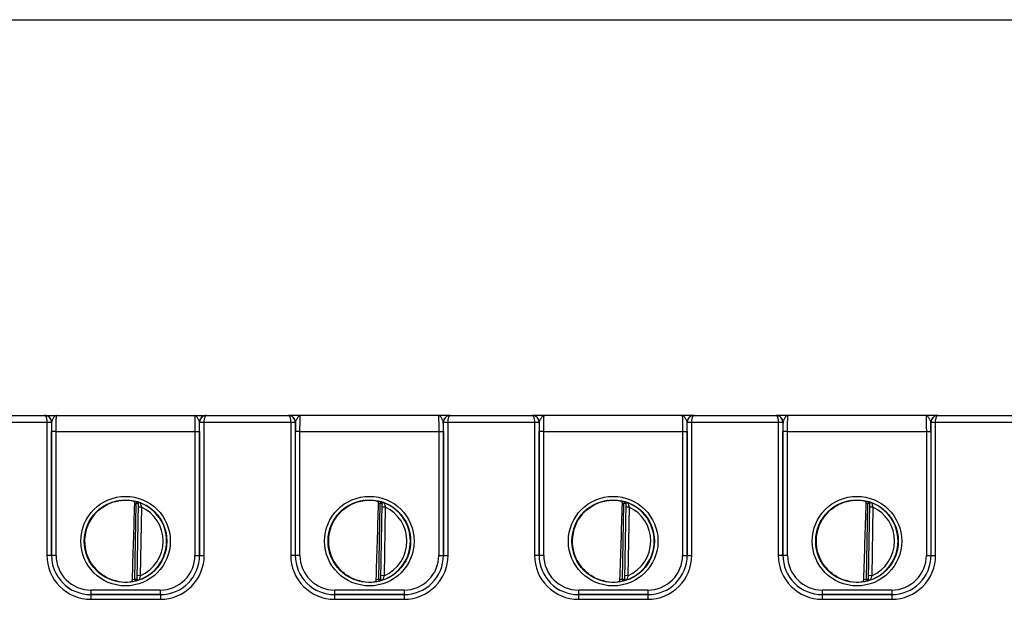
# Model space of a CAD drawing. Header units: inches. Extents: x 0 to 34, y 0 to 22.
# Tile 92 of 133: x 16.8 to 21.1, y 10.5 to 13.1. Entities that reach past the tile are written whole.
import ezdxf

# ---------------------------------------------------------------- set-up
doc = ezdxf.new("R2010")
doc.units = ezdxf.units.IN
doc.header["$LTSCALE"] = 1.87
doc.header["$MEASUREMENT"] = 0
doc.layers.get('0').update_dxf_attribs({"linetype": 'CONTINUOUS'})
doc.layers.add('DIMENSIONS', color=7, linetype='CONTINUOUS')
doc.styles.get("Standard").update_dxf_attribs({"font": 'txt', "width": 0.8})
doc.dimstyles.new('DIMSTYLE_1', dxfattribs={"dimtxt": 0.125, "dimasz": 0.18, "dimexe": 0.125, "dimexo": 0.0625, "dimgap": 0.0625, "dimtad": 0, "dimtih": 1, "dimtoh": 1, "dimzin": 4, "dimdsep": 46, "dimtxsty": 'STANDARD', "dimblk": '_FILLED', "dimblk1": '_FILLED', "dimblk2": '_FILLED', "dimcen": 0.09, "dimadec": 0, "dimazin": 0, "dimtp": 0.001, "dimtm": 0.001, "dimtfac": 1, "dimtofl": 0, "dimtmove": 0, "dimatfit": 3, "dimldrblk": '_FILLED', "dimfxl": 1, "dimtolj": 1, "dimtzin": 4, "dimarcsym": 0})

# ---------------------------------------------------------------- blocks, each defined once
blk = doc.blocks.new('_FILLED')
at = {"color": 0, "linetype": 'BYBLOCK'}
blk.add_solid([(0, 0), (-1, 0.174), (-1, -0.174)], dxfattribs=at)
blk = doc.blocks.new('*D17')
at = {"layer": 'DIMENSIONS', "color": 2, "linetype": 'CONTINUOUS'}
for p, q in [((14.7719, 13.0761), (25.9678, 13.0761)), ((25.8428, 13.0761), (25.8428, 10.8144)), ((25.8428, 8.3027), (25.8428, 10.5644)), ((24.2734, 8.3027), (25.9678, 8.3027))]:
    blk.add_line(p, q, dxfattribs=at)
at = {"layer": 'DIMENSIONS', "color": 2, "linetype": 'CONTINUOUS', "xscale": 0.18, "yscale": 0.18, "zscale": 0.18}
for p, rotation in [((25.8428, 13.0761), 90), ((25.8428, 8.3027), 270)]:
    blk.add_blockref('_FILLED', p, dxfattribs=dict(at, rotation=rotation))
at = {"layer": 'DIMENSIONS', "color": 2, "linetype": 'CONTINUOUS', "insert": (25.8428, 10.7519), "char_height": 0.125, "width": 1.225, "attachment_point": 2, "line_spacing_factor": 0.9}
blk.add_mtext('4.77{\\Ftxt.shx;\\W1.000000;\\H0.125000; }[121.2]', dxfattribs=at)

msp = doc.modelspace()

# ---------------------------------------------------------------- linework, layer by layer
at = {"color": 7, "linetype": 'CONTINUOUS'}
for p, q in [((16.5452, 11.3348), (16.9194, 11.3348)), ((16.555, 11.3646), (16.9096, 11.3646)), ((16.9097, 11.3646), (17.6099, 11.3646)), ((16.9194, 11.3348), (16.9194, 10.7593)), ((16.9194, 11.3348), (16.9394, 11.3348)), ((16.9194, 11.3347), (16.9384, 11.3347)), ((16.9384, 11.3347), (16.9394, 11.3346)), ((16.9394, 11.3346), (16.9394, 10.7592)), ((16.9397, 11.3346), (16.9394, 11.3346)), ((16.94, 11.3365), (16.9397, 11.3346)), ((17.5799, 11.3346), (17.5796, 11.3365)), ((17.5802, 11.3346), (17.5799, 11.3346)), ((17.5802, 11.3348), (17.6002, 11.3348)), ((17.5802, 11.3346), (17.5812, 11.3347)), ((17.5802, 10.7592), (17.5802, 11.3346)), ((17.5812, 11.3347), (17.6002, 11.3347)), ((17.6002, 10.7593), (17.6002, 11.3348)), ((17.6002, 11.3348), (17.9744, 11.3348)), ((17.61, 11.3646), (17.9646, 11.3646)), ((18.6649, 11.3646), (17.9647, 11.3646)), ((17.9744, 11.3348), (17.9744, 10.7593)), ((17.9744, 11.3348), (17.9944, 11.3348)), ((17.9744, 11.3347), (17.9934, 11.3347)), ((17.9934, 11.3347), (17.9944, 11.3346)), ((17.9944, 11.3346), (17.9944, 10.7592)), ((17.9947, 11.3346), (17.9944, 11.3346)), ((17.995, 11.3365), (17.9947, 11.3346)), ((18.6349, 11.3346), (18.6346, 11.3365)), ((18.6352, 11.3346), (18.6349, 11.3346)), ((18.6352, 11.3348), (18.6552, 11.3348)), ((18.6352, 11.3346), (18.6362, 11.3347)), ((18.6352, 10.7592), (18.6352, 11.3346)), ((18.6362, 11.3347), (18.6552, 11.3347)), ((18.6552, 10.7593), (18.6552, 11.3348)), ((18.6552, 11.3348), (19.0294, 11.3348)), ((18.665, 11.3646), (19.0196, 11.3646)), ((19.7199, 11.3646), (19.0197, 11.3646)), ((19.0294, 11.3348), (19.0294, 10.7593)), ((19.0294, 11.3348), (19.0494, 11.3348)), ((19.0294, 11.3347), (19.0484, 11.3347)), ((19.0484, 11.3347), (19.0494, 11.3346)), ((19.0497, 11.3346), (19.0494, 11.3346)), ((19.0494, 11.3346), (19.0494, 10.7592)), ((19.05, 11.3365), (19.0497, 11.3346)), ((19.6899, 11.3346), (19.6896, 11.3365)), ((19.6902, 11.3346), (19.6899, 11.3346)), ((19.6902, 11.3348), (19.7102, 11.3348)), ((19.6902, 11.3346), (19.6912, 11.3347)), ((19.6902, 10.7592), (19.6902, 11.3346)), ((19.6912, 11.3347), (19.7102, 11.3347)), ((19.7102, 11.3348), (20.0844, 11.3348)), ((19.7102, 10.7593), (19.7102, 11.3348)), ((19.72, 11.3646), (20.0746, 11.3646)), ((20.7749, 11.3646), (20.0747, 11.3646)), ((20.0844, 11.3348), (20.0844, 10.7593)), ((20.0844, 11.3348), (20.1044, 11.3348)), ((20.0844, 11.3347), (20.1034, 11.3347)), ((20.1034, 11.3347), (20.1044, 11.3346)), ((20.1047, 11.3346), (20.1044, 11.3346)), ((20.1044, 11.3346), (20.1044, 10.7592)), ((20.105, 11.3365), (20.1047, 11.3346)), ((20.7449, 11.3346), (20.7446, 11.3365)), ((20.7452, 11.3346), (20.7449, 11.3346)), ((20.7452, 11.3348), (20.7652, 11.3348)), ((20.7452, 11.3346), (20.7462, 11.3347)), ((20.7452, 10.7592), (20.7452, 11.3346)), ((20.7462, 11.3347), (20.7652, 11.3347)), ((20.7652, 11.3348), (21.1394, 11.3348)), ((20.7652, 10.7593), (20.7652, 11.3348)), ((20.775, 11.3646), (21.1296, 11.3646)), ((16.9395, 10.7593), (16.9396, 11.2954)), ((16.9596, 11.2953), (16.9396, 11.2954)), ((16.9595, 10.7591), (16.9596, 11.2953)), ((16.9596, 11.2953), (17.56, 11.2953)), ((17.56, 11.2953), (17.58, 11.2954)), ((17.56, 11.2953), (17.5601, 10.7591)), ((17.58, 11.2954), (17.5801, 10.7593)), ((17.9945, 10.7593), (17.9946, 11.2954)), ((18.0146, 11.2953), (17.9946, 11.2954)), ((18.0145, 10.7591), (18.0146, 11.2953)), ((18.0146, 11.2953), (18.615, 11.2953)), ((18.615, 11.2953), (18.635, 11.2954)), ((18.615, 11.2953), (18.6151, 10.7591)), ((18.635, 11.2954), (18.6351, 10.7593)), ((19.0495, 10.7593), (19.0496, 11.2954)), ((19.0696, 11.2953), (19.0496, 11.2954)), ((19.0695, 10.7591), (19.0696, 11.2953)), ((19.0696, 11.2953), (19.67, 11.2953)), ((19.67, 11.2953), (19.69, 11.2954)), ((19.67, 11.2953), (19.6701, 10.7591)), ((19.69, 11.2954), (19.6901, 10.7593)), ((20.1045, 10.7593), (20.1046, 11.2954)), ((20.1246, 11.2953), (20.1046, 11.2954)), ((20.1245, 10.7591), (20.1246, 11.2953)), ((20.1246, 11.2953), (20.725, 11.2953)), ((20.725, 11.2953), (20.745, 11.2954)), ((20.725, 11.2953), (20.7251, 10.7591)), ((20.745, 11.2954), (20.7451, 10.7593)), ((17.3006, 10.6568), (17.3063, 10.9831)), ((17.3084, 10.9906), (17.3063, 10.9831)), ((17.3141, 10.9829), (17.3063, 10.9831)), ((17.3084, 10.991), (17.3084, 10.9906)), ((17.3141, 10.9833), (17.3084, 10.6563)), ((17.3289, 10.9679), (17.3139, 10.9681)), ((17.3289, 10.9679), (17.3237, 10.6712)), ((18.3556, 10.6568), (18.3613, 10.9831)), ((18.3634, 10.9906), (18.3613, 10.9831)), ((18.3691, 10.9829), (18.3613, 10.9831)), ((18.3634, 10.991), (18.3634, 10.9906)), ((18.3691, 10.9833), (18.3634, 10.6563)), ((18.3839, 10.9679), (18.3689, 10.9681)), ((18.3839, 10.9679), (18.3787, 10.6712)), ((19.4106, 10.6568), (19.4163, 10.9831)), ((19.4184, 10.9906), (19.4163, 10.9831)), ((19.4241, 10.9829), (19.4163, 10.9831)), ((19.4184, 10.991), (19.4184, 10.9906)), ((19.4241, 10.9833), (19.4184, 10.6563)), ((19.4389, 10.9679), (19.4239, 10.9681)), ((19.4389, 10.9679), (19.4337, 10.6712)), ((20.4656, 10.6568), (20.4713, 10.9831)), ((20.4734, 10.9906), (20.4713, 10.9831)), ((20.4791, 10.9829), (20.4713, 10.9831)), ((20.4734, 10.991), (20.4734, 10.9906)), ((20.4791, 10.9833), (20.4734, 10.6563)), ((20.4939, 10.9679), (20.4789, 10.9681)), ((20.4939, 10.9679), (20.4887, 10.6712)), ((16.9394, 10.7592), (16.9194, 10.7593)), ((16.9395, 10.7593), (16.9394, 10.7592)), ((16.9595, 10.7591), (16.9395, 10.7593)), ((17.5601, 10.7591), (17.5801, 10.7593)), ((17.5801, 10.7593), (17.5802, 10.7592)), ((17.5802, 10.7592), (17.6002, 10.7593)), ((17.9944, 10.7592), (17.9744, 10.7593)), ((17.9945, 10.7593), (17.9944, 10.7592)), ((18.0145, 10.7591), (17.9945, 10.7593)), ((18.6151, 10.7591), (18.6351, 10.7593)), ((18.6351, 10.7593), (18.6352, 10.7592)), ((18.6352, 10.7592), (18.6552, 10.7593)), ((19.0494, 10.7592), (19.0294, 10.7593)), ((19.0495, 10.7593), (19.0494, 10.7592)), ((19.0695, 10.7591), (19.0495, 10.7593)), ((19.6701, 10.7591), (19.6901, 10.7593)), ((19.6901, 10.7593), (19.6902, 10.7592)), ((19.6902, 10.7592), (19.7102, 10.7593)), ((20.1044, 10.7592), (20.0844, 10.7593)), ((20.1045, 10.7593), (20.1044, 10.7592)), ((20.1245, 10.7591), (20.1045, 10.7593)), ((20.7251, 10.7591), (20.7451, 10.7593)), ((20.7451, 10.7593), (20.7452, 10.7592)), ((20.7452, 10.7592), (20.7652, 10.7593)), ((17.3025, 10.6491), (17.3006, 10.6568)), ((17.3006, 10.6568), (17.3084, 10.6566)), ((17.3084, 10.6563), (17.3088, 10.6554)), ((17.3237, 10.6712), (17.3087, 10.6714)), ((17.3088, 10.6554), (17.31, 10.6545)), ((18.3556, 10.6568), (18.3634, 10.6566)), ((18.3575, 10.6491), (18.3556, 10.6568)), ((18.3634, 10.6563), (18.3638, 10.6554)), ((18.3787, 10.6712), (18.3637, 10.6714)), ((18.3638, 10.6554), (18.365, 10.6545)), ((19.4106, 10.6568), (19.4184, 10.6566)), ((19.4125, 10.6491), (19.4106, 10.6568)), ((19.4184, 10.6563), (19.4188, 10.6554)), ((19.4337, 10.6712), (19.4187, 10.6714)), ((19.4188, 10.6554), (19.42, 10.6545)), ((20.4656, 10.6568), (20.4734, 10.6566)), ((20.4675, 10.6491), (20.4656, 10.6568)), ((20.4734, 10.6563), (20.4738, 10.6554)), ((20.4887, 10.6712), (20.4737, 10.6714)), ((20.4738, 10.6554), (20.475, 10.6545)), ((17.3025, 10.6488), (17.305, 10.6492)), ((17.3025, 10.6491), (17.3025, 10.6488)), ((18.3575, 10.6488), (18.36, 10.6492)), ((18.3575, 10.6491), (18.3575, 10.6488)), ((19.4125, 10.6488), (19.415, 10.6492)), ((19.4125, 10.6491), (19.4125, 10.6488)), ((20.4675, 10.6488), (20.47, 10.6492)), ((20.4675, 10.6491), (20.4675, 10.6488)), ((17.1094, 10.5893), (17.1093, 10.5892)), ((17.1093, 10.5892), (17.1093, 10.5693)), ((17.1093, 10.5892), (17.4103, 10.5892)), ((17.1093, 10.5693), (17.4103, 10.5693)), ((17.1094, 10.6091), (17.1094, 10.5893)), ((17.4102, 10.6091), (17.1094, 10.6091)), ((17.4102, 10.5893), (17.1094, 10.5893)), ((17.4102, 10.6091), (17.4102, 10.5893)), ((17.4102, 10.5893), (17.4103, 10.5892)), ((17.4103, 10.5892), (17.4103, 10.5693)), ((18.1644, 10.5893), (18.1643, 10.5892)), ((18.1643, 10.5892), (18.4653, 10.5892)), ((18.1643, 10.5892), (18.1643, 10.5693)), ((18.1643, 10.5693), (18.4653, 10.5693)), ((18.4652, 10.6091), (18.1644, 10.6091)), ((18.1644, 10.6091), (18.1644, 10.5893)), ((18.4652, 10.5893), (18.1644, 10.5893)), ((18.4652, 10.6091), (18.4652, 10.5893)), ((18.4652, 10.5893), (18.4653, 10.5892)), ((18.4653, 10.5892), (18.4653, 10.5693)), ((19.2194, 10.5893), (19.2193, 10.5892)), ((19.2193, 10.5892), (19.5203, 10.5892)), ((19.2193, 10.5892), (19.2193, 10.5693)), ((19.2193, 10.5693), (19.5203, 10.5693)), ((19.5202, 10.6091), (19.2194, 10.6091)), ((19.2194, 10.6091), (19.2194, 10.5893)), ((19.5202, 10.5893), (19.2194, 10.5893)), ((19.5202, 10.6091), (19.5202, 10.5893)), ((19.5202, 10.5893), (19.5203, 10.5892)), ((19.5203, 10.5892), (19.5203, 10.5693)), ((20.2744, 10.5893), (20.2743, 10.5892)), ((20.2743, 10.5892), (20.5753, 10.5892)), ((20.2743, 10.5892), (20.2743, 10.5693)), ((20.2743, 10.5693), (20.5753, 10.5693)), ((20.5752, 10.6091), (20.2744, 10.6091)), ((20.2744, 10.6091), (20.2744, 10.5893)), ((20.5752, 10.5893), (20.2744, 10.5893)), ((20.5752, 10.6091), (20.5752, 10.5893)), ((20.5752, 10.5893), (20.5753, 10.5892)), ((20.5753, 10.5892), (20.5753, 10.5693))]:
    msp.add_line(p, q, dxfattribs=at)
for centre, radius in [((17.2598, 10.8208), 0.1937), ((17.2598, 10.8206), 0.1787), ((18.3148, 10.8208), 0.1937), ((18.3148, 10.8206), 0.1787), ((19.3698, 10.8208), 0.1937), ((19.3698, 10.8206), 0.1787), ((20.4248, 10.8208), 0.1937), ((20.4248, 10.8206), 0.1787)]:
    msp.add_circle(centre, radius, dxfattribs=at)
for centre, radius, start, end in [((16.9096, 11.3614), 0.00327, 87.8599, 89.9826), ((16.9097, 11.3347), 0.03, 86.0277, 89.9977), ((16.9097, 11.3346), 0.03, 82.5038, 86.0291), ((16.9097, 11.3347), 0.03, 0.2853, 82.4956), ((16.9094, 11.3346), 0.03, 359.9986, 0.2485), ((21.7328, 11.295), 4.7932, 179.5265, 179.9953), ((16.9098, 11.3346), 0.0299, 0, 0.29), ((17.6099, 11.3347), 0.03, 97.5223, 179.7147), ((17.6098, 11.3346), 0.0299, 179.71, 180), ((13.0424, 11.2961), 4.5376, 359.9915, 0.4867), ((17.6102, 11.3346), 0.03, 179.7515, 180.0014), ((17.6099, 11.3346), 0.03, 94.3237, 97.5143), ((17.6099, 11.3346), 0.03, 90.0026, 94.3251), ((17.61, 11.3614), 0.00327, 90.0179, 92.1395), ((17.9646, 11.3614), 0.00327, 87.8599, 89.9826), ((17.9647, 11.3347), 0.03, 86.0277, 89.9977), ((17.9647, 11.3346), 0.03, 82.5038, 86.0291), ((17.9647, 11.3347), 0.03, 0.2853, 82.4956), ((17.9644, 11.3346), 0.03, 359.9986, 0.2485), ((22.7878, 11.295), 4.7932, 179.5265, 179.9953), ((17.9648, 11.3346), 0.0299, 0, 0.29), ((18.6649, 11.3347), 0.03, 97.5223, 179.7147), ((18.6648, 11.3346), 0.0299, 179.71, 180), ((14.0974, 11.2961), 4.5376, 359.9915, 0.4867), ((18.6652, 11.3346), 0.03, 179.7515, 180.0014), ((18.6649, 11.3346), 0.03, 94.3237, 97.5143), ((18.6649, 11.3346), 0.03, 90.0026, 94.3251), ((18.665, 11.3614), 0.00327, 90.0179, 92.1395), ((19.0196, 11.3614), 0.00327, 87.8599, 89.9826), ((19.0197, 11.3347), 0.03, 86.0277, 89.9977), ((19.0197, 11.3346), 0.03, 82.5038, 86.0291), ((19.0197, 11.3347), 0.03, 0.2853, 82.4956), ((19.0194, 11.3346), 0.03, 359.9986, 0.2485), ((23.8428, 11.295), 4.7932, 179.5265, 179.9953), ((19.0198, 11.3346), 0.0299, 0, 0.29), ((19.7199, 11.3347), 0.03, 97.5223, 179.7147), ((19.7198, 11.3346), 0.0299, 179.71, 180), ((15.1524, 11.2961), 4.5376, 359.9915, 0.4867), ((19.7202, 11.3346), 0.03, 179.7515, 180.0014), ((19.7199, 11.3346), 0.03, 94.3237, 97.5143), ((19.7199, 11.3346), 0.03, 90.0026, 94.3251), ((19.72, 11.3614), 0.00327, 90.0179, 92.1395), ((20.0746, 11.3614), 0.00327, 87.8599, 89.9826), ((20.0747, 11.3347), 0.03, 86.0277, 89.9977), ((20.0747, 11.3346), 0.03, 82.5038, 86.0291), ((20.0747, 11.3347), 0.03, 0.2853, 82.4956), ((20.0744, 11.3346), 0.03, 359.9986, 0.2485), ((24.8978, 11.295), 4.7932, 179.5265, 179.9953), ((20.0748, 11.3346), 0.0299, 0, 0.29), ((20.7749, 11.3347), 0.03, 97.5223, 179.7147), ((20.7748, 11.3346), 0.0299, 179.71, 180), ((16.2074, 11.2961), 4.5376, 359.9915, 0.4867), ((20.7752, 11.3346), 0.03, 179.7515, 180.0014), ((20.7749, 11.3346), 0.03, 94.3237, 97.5143), ((20.7749, 11.3346), 0.03, 90.0026, 94.3251), ((20.775, 11.3614), 0.00327, 90.0179, 92.1395), ((17.2598, 10.8207), 0.1772, 97.5897, 260.4103), ((17.26, 10.8198), 0.1781, 97.6098, 99.3988), ((17.2598, 10.8209), 0.1766, 74.0133, 78.9223), ((18.3148, 10.8207), 0.1772, 97.5897, 260.4103), ((18.315, 10.8198), 0.1781, 97.6098, 99.3988), ((18.3148, 10.8209), 0.1766, 74.0133, 78.9223), ((19.3698, 10.8207), 0.1772, 97.5897, 260.4103), ((19.37, 10.8198), 0.1781, 97.6098, 99.3988), ((19.3698, 10.8209), 0.1766, 74.0133, 78.9223), ((20.4248, 10.8207), 0.1772, 97.5897, 260.4103), ((20.425, 10.8198), 0.1781, 97.6098, 99.3988), ((20.4248, 10.8209), 0.1766, 74.0133, 78.9223), ((17.2597, 10.8206), 0.169, 74.0143, 76.3145), ((17.3063, 10.9834), 0.00787, 359.0028, 74.0573), ((17.3063, 10.9831), 0.00787, 1.6021, 74.0232), ((17.3063, 10.9831), 0.00784, 359.0019, 1.612), ((17.6104, 11.0521), 0.2939, 192.9473, 196.6544), ((17.2598, 10.8207), 0.1776, 359.9911, 68.799), ((17.2598, 10.8207), 0.1626, 359.9909, 64.8568), ((18.3147, 10.8206), 0.169, 74.0143, 76.3145), ((18.3613, 10.9834), 0.00787, 359.0028, 74.0573), ((18.3613, 10.9831), 0.00787, 1.6021, 74.0232), ((18.3613, 10.9831), 0.00784, 359.0019, 1.612), ((18.3148, 10.8207), 0.1776, 359.9911, 68.799), ((18.6654, 11.0521), 0.2939, 192.9473, 196.6544), ((18.3148, 10.8207), 0.1626, 359.9909, 64.8568), ((19.3697, 10.8206), 0.169, 74.0143, 76.3145), ((19.4163, 10.9834), 0.00787, 359.0028, 74.0573), ((19.4163, 10.9831), 0.00787, 1.6021, 74.0232), ((19.4163, 10.9831), 0.00784, 359.0019, 1.612), ((19.3698, 10.8207), 0.1776, 359.9911, 68.799), ((19.7204, 11.0521), 0.2939, 192.9473, 196.6544), ((19.3698, 10.8207), 0.1626, 359.9909, 64.8568), ((20.4247, 10.8206), 0.169, 74.0143, 76.3145), ((20.4713, 10.9834), 0.00787, 359.0028, 74.0573), ((20.4713, 10.9831), 0.00787, 1.6021, 74.0232), ((20.4713, 10.9831), 0.00784, 359.0019, 1.612), ((20.4248, 10.8207), 0.1776, 359.9911, 68.799), ((20.7754, 11.0521), 0.2939, 192.9473, 196.6544), ((20.4248, 10.8207), 0.1626, 359.9909, 64.8568), ((17.2581, 10.8207), 0.1755, 180.0274, 181.9215), ((17.2598, 10.8207), 0.1776, 289.1914, 359.9989), ((17.2598, 10.8206), 0.1626, 293.1308, 0.0029), ((18.3131, 10.8207), 0.1755, 180.0274, 181.9215), ((18.3148, 10.8207), 0.1776, 289.1914, 359.9989), ((18.3148, 10.8206), 0.1626, 293.1308, 0.0029), ((19.3681, 10.8207), 0.1755, 180.0274, 181.9215), ((19.3698, 10.8207), 0.1776, 289.1914, 359.9989), ((19.3698, 10.8206), 0.1626, 293.1308, 0.0029), ((20.4231, 10.8207), 0.1755, 180.0274, 181.9215), ((20.4248, 10.8207), 0.1776, 289.1913, 359.9989), ((20.4248, 10.8206), 0.1626, 293.1308, 0.0029), ((17.1093, 10.7593), 0.1899, 179.9889, 270.0019), ((17.1093, 10.7592), 0.1699, 179.9848, 270.0049), ((17.1094, 10.7593), 0.17, 179.9855, 269.9982), ((17.1094, 10.7591), 0.15, 179.9812, 270.0003), ((17.4102, 10.7593), 0.17, 270.0018, 0.0145), ((17.4102, 10.7591), 0.15, 269.9997, 0.0188), ((17.4103, 10.7593), 0.1899, 269.9981, 0.0111), ((17.4103, 10.7592), 0.1699, 269.9951, 0.0152), ((18.1643, 10.7593), 0.1899, 179.9889, 270.0019), ((18.1643, 10.7592), 0.1699, 179.9848, 270.0049), ((18.1644, 10.7593), 0.17, 179.9855, 269.9982), ((18.1644, 10.7591), 0.15, 179.9812, 270.0003), ((18.4652, 10.7593), 0.17, 270.0018, 0.0145), ((18.4652, 10.7591), 0.15, 269.9997, 0.0188), ((18.4653, 10.7593), 0.1899, 269.9981, 0.0111), ((18.4653, 10.7592), 0.1699, 269.9951, 0.0152), ((19.2193, 10.7593), 0.1899, 179.9889, 270.0019), ((19.2193, 10.7592), 0.1699, 179.9848, 270.0049), ((19.2194, 10.7593), 0.17, 179.9855, 269.9982), ((19.2194, 10.7591), 0.15, 179.9812, 270.0003), ((19.5202, 10.7593), 0.17, 270.0018, 0.0145), ((19.5202, 10.7591), 0.15, 269.9997, 0.0188), ((19.5203, 10.7593), 0.1899, 269.9981, 0.0111), ((19.5203, 10.7592), 0.1699, 269.9951, 0.0152), ((20.2743, 10.7593), 0.1899, 179.9889, 270.0019), ((20.2743, 10.7592), 0.1699, 179.9848, 270.0049), ((20.2744, 10.7593), 0.17, 179.9855, 269.9982), ((20.2744, 10.7591), 0.15, 179.9812, 270.0003), ((20.5752, 10.7593), 0.17, 270.0018, 0.0145), ((20.5752, 10.7591), 0.15, 269.9997, 0.0188), ((20.5753, 10.7593), 0.1899, 269.9981, 0.0111), ((20.5753, 10.7592), 0.1699, 269.9951, 0.0152), ((17.2597, 10.8208), 0.169, 280.1153, 283.9841), ((17.3006, 10.6564), 0.00787, 283.9402, 358.9971), ((17.3006, 10.6568), 0.00787, 283.9738, 356.3969), ((17.3006, 10.6568), 0.00784, 356.3871, 358.9981), ((18.3147, 10.8208), 0.169, 280.1153, 283.9841), ((18.3556, 10.6564), 0.00787, 283.9402, 358.9971), ((18.3556, 10.6568), 0.00787, 283.9738, 356.3969), ((18.3556, 10.6568), 0.00784, 356.3871, 358.9981), ((19.3697, 10.8208), 0.169, 280.1153, 283.9841), ((19.4106, 10.6564), 0.00787, 283.9402, 358.9971), ((19.4106, 10.6568), 0.00787, 283.9738, 356.3969), ((19.4106, 10.6568), 0.00784, 356.3871, 358.9981), ((20.4247, 10.8208), 0.169, 280.1153, 283.9841), ((20.4656, 10.6564), 0.00787, 283.9402, 358.9971), ((20.4656, 10.6568), 0.00787, 283.9738, 356.3969), ((20.4656, 10.6568), 0.00784, 356.3871, 358.9981), ((17.26, 10.8219), 0.1784, 259.0718, 260.3997), ((17.2585, 10.8119), 0.1683, 260.3451, 277.8085), ((17.2598, 10.8205), 0.1767, 277.0182, 283.9844), ((18.315, 10.8219), 0.1784, 259.0718, 260.3997), ((18.3135, 10.8119), 0.1683, 260.3451, 277.8085), ((18.3148, 10.8205), 0.1767, 277.0182, 283.9844), ((19.37, 10.8219), 0.1784, 259.0718, 260.3997), ((19.3685, 10.8119), 0.1683, 260.3451, 277.8085), ((19.3698, 10.8205), 0.1767, 277.0182, 283.9844), ((20.425, 10.8219), 0.1784, 259.0718, 260.3997), ((20.4235, 10.8119), 0.1683, 260.3451, 277.8085), ((20.4248, 10.8205), 0.1767, 277.0182, 283.9844)]:
    msp.add_arc(centre, radius, start, end, dxfattribs=at)
for centre in [(17.2814, 13.578), (18.3364, 13.578), (19.3914, 13.578), (20.4464, 13.578)]:
    msp.add_ellipse(centre, major_axis=(0.078, 4.4688), ratio=0.01745, start_param=-2.283644, end_param=-2.189561, dxfattribs=at)
for points, knots in [([(16.9394, 11.3348), (16.9394, 11.3388), (16.9378, 11.3467), (16.931, 11.3567), (16.9211, 11.3632), (16.9134, 11.3646), (16.9096, 11.3646)], [0, 0, 0, 0, 0.256485, 0.508951, 0.756192, 1, 1, 1, 1]), ([(16.9097, 11.3646), (16.9104, 11.3646), (16.9118, 11.3641), (16.9136, 11.3622), (16.9152, 11.3595), (16.9166, 11.3558), (16.9178, 11.3514), (16.9191, 11.3443), (16.9194, 11.3387), (16.9194, 11.3348)], [0, 0, 0, 0, 0.058927, 0.132934, 0.228657, 0.347601, 0.48839, 0.647641, 1, 1, 1, 1]), ([(16.9611, 11.3646), (16.9602, 11.3646), (16.9581, 11.3642), (16.9552, 11.3623), (16.9524, 11.3594), (16.9495, 11.3557), (16.9467, 11.3513), (16.944, 11.3465), (16.9416, 11.3416), (16.9403, 11.3382), (16.94, 11.3365)], [0, 0, 0, 0, 0.078588, 0.169207, 0.278209, 0.406365, 0.550534, 0.704449, 0.858575, 1, 1, 1, 1]), ([(16.9596, 11.2953), (16.9596, 11.2998), (16.9596, 11.3087), (16.9597, 11.3215), (16.9598, 11.3317), (16.9599, 11.3392), (16.96, 11.3442), (16.9601, 11.3488), (16.9603, 11.3528), (16.9604, 11.3563), (16.9605, 11.3592), (16.9606, 11.3612), (16.9607, 11.3625), (16.9608, 11.3633), (16.9609, 11.3638), (16.961, 11.3643), (16.961, 11.3645), (16.9611, 11.3646), (16.9611, 11.3646)], [0, 0, 0, 0, 0.195368, 0.382973, 0.55569, 0.634386, 0.706958, 0.772718, 0.831042, 0.881376, 0.923246, 0.956259, 0.969347, 0.980118, 0.98855, 0.994633, 0.998383, 1, 1, 1, 1]), ([(17.5585, 11.3646), (17.5585, 11.3646), (17.5586, 11.3645), (17.5586, 11.3643), (17.5587, 11.3638), (17.5588, 11.3633), (17.5589, 11.3625), (17.559, 11.3612), (17.5591, 11.3592), (17.5592, 11.3563), (17.5593, 11.3528), (17.5595, 11.3488), (17.5596, 11.3442), (17.5597, 11.3392), (17.5598, 11.3317), (17.5599, 11.3215), (17.56, 11.3087), (17.56, 11.2998), (17.56, 11.2953)], [0, 0, 0, 0, 0.00163, 0.005392, 0.011478, 0.019909, 0.030679, 0.043767, 0.07678, 0.118649, 0.168982, 0.227304, 0.293062, 0.365632, 0.444325, 0.617036, 0.804634, 1, 1, 1, 1]), ([(17.5796, 11.3365), (17.5793, 11.3382), (17.578, 11.3416), (17.5756, 11.3465), (17.5729, 11.3513), (17.5701, 11.3557), (17.5672, 11.3594), (17.5644, 11.3623), (17.5615, 11.3642), (17.5594, 11.3646), (17.5585, 11.3646)], [0, 0, 0, 0, 0.141441, 0.295582, 0.449506, 0.593675, 0.721824, 0.830811, 0.921417, 1, 1, 1, 1]), ([(17.61, 11.3646), (17.6062, 11.3646), (17.5985, 11.3632), (17.5886, 11.3567), (17.5818, 11.3467), (17.5802, 11.3388), (17.5802, 11.3348)], [0, 0, 0, 0, 0.243807, 0.491046, 0.743515, 1, 1, 1, 1]), ([(17.6002, 11.3348), (17.6002, 11.3387), (17.6005, 11.3443), (17.6018, 11.3514), (17.603, 11.3558), (17.6044, 11.3595), (17.606, 11.3622), (17.6078, 11.3641), (17.6092, 11.3646), (17.6099, 11.3646)], [0, 0, 0, 0, 0.35236, 0.511612, 0.652403, 0.771347, 0.867068, 0.941073, 1, 1, 1, 1]), ([(17.9944, 11.3348), (17.9944, 11.3388), (17.9928, 11.3467), (17.986, 11.3567), (17.9761, 11.3632), (17.9684, 11.3646), (17.9646, 11.3646)], [0, 0, 0, 0, 0.256485, 0.508951, 0.756192, 1, 1, 1, 1]), ([(17.9647, 11.3646), (17.9654, 11.3646), (17.9668, 11.3641), (17.9686, 11.3622), (17.9702, 11.3595), (17.9716, 11.3558), (17.9728, 11.3514), (17.9741, 11.3443), (17.9744, 11.3387), (17.9744, 11.3348)], [0, 0, 0, 0, 0.058927, 0.132934, 0.228657, 0.347601, 0.48839, 0.647641, 1, 1, 1, 1]), ([(18.0161, 11.3646), (18.0152, 11.3646), (18.0131, 11.3642), (18.0102, 11.3623), (18.0074, 11.3594), (18.0045, 11.3557), (18.0017, 11.3513), (17.999, 11.3465), (17.9966, 11.3416), (17.9953, 11.3382), (17.995, 11.3365)], [0, 0, 0, 0, 0.078588, 0.169207, 0.278209, 0.406365, 0.550534, 0.704449, 0.858575, 1, 1, 1, 1]), ([(18.0146, 11.2953), (18.0146, 11.2998), (18.0146, 11.3087), (18.0147, 11.3215), (18.0148, 11.3317), (18.0149, 11.3392), (18.015, 11.3442), (18.0151, 11.3488), (18.0153, 11.3528), (18.0154, 11.3563), (18.0155, 11.3592), (18.0156, 11.3612), (18.0157, 11.3625), (18.0158, 11.3633), (18.0159, 11.3638), (18.016, 11.3643), (18.016, 11.3645), (18.0161, 11.3646), (18.0161, 11.3646)], [0, 0, 0, 0, 0.195368, 0.382973, 0.55569, 0.634386, 0.706958, 0.772718, 0.831042, 0.881376, 0.923246, 0.956259, 0.969347, 0.980118, 0.98855, 0.994633, 0.998383, 1, 1, 1, 1]), ([(18.6135, 11.3646), (18.6135, 11.3646), (18.6136, 11.3645), (18.6136, 11.3643), (18.6137, 11.3638), (18.6138, 11.3633), (18.6139, 11.3625), (18.614, 11.3612), (18.6141, 11.3592), (18.6142, 11.3563), (18.6143, 11.3528), (18.6145, 11.3488), (18.6146, 11.3442), (18.6147, 11.3392), (18.6148, 11.3317), (18.6149, 11.3215), (18.615, 11.3087), (18.615, 11.2998), (18.615, 11.2953)], [0, 0, 0, 0, 0.00163, 0.005392, 0.011478, 0.019909, 0.030679, 0.043767, 0.07678, 0.118649, 0.168982, 0.227304, 0.293062, 0.365632, 0.444325, 0.617036, 0.804634, 1, 1, 1, 1]), ([(18.6346, 11.3365), (18.6343, 11.3382), (18.633, 11.3416), (18.6306, 11.3465), (18.6279, 11.3513), (18.6251, 11.3557), (18.6222, 11.3594), (18.6194, 11.3623), (18.6165, 11.3642), (18.6144, 11.3646), (18.6135, 11.3646)], [0, 0, 0, 0, 0.141441, 0.295582, 0.449506, 0.593675, 0.721824, 0.830811, 0.921417, 1, 1, 1, 1]), ([(18.665, 11.3646), (18.6612, 11.3646), (18.6535, 11.3632), (18.6436, 11.3567), (18.6368, 11.3467), (18.6352, 11.3388), (18.6352, 11.3348)], [0, 0, 0, 0, 0.243807, 0.491046, 0.743515, 1, 1, 1, 1]), ([(18.6552, 11.3348), (18.6552, 11.3387), (18.6555, 11.3443), (18.6568, 11.3514), (18.658, 11.3558), (18.6594, 11.3595), (18.661, 11.3622), (18.6628, 11.3641), (18.6642, 11.3646), (18.6649, 11.3646)], [0, 0, 0, 0, 0.35236, 0.511612, 0.652403, 0.771347, 0.867068, 0.941073, 1, 1, 1, 1]), ([(19.0494, 11.3348), (19.0494, 11.3388), (19.0478, 11.3467), (19.041, 11.3567), (19.0311, 11.3632), (19.0234, 11.3646), (19.0196, 11.3646)], [0, 0, 0, 0, 0.256485, 0.508951, 0.756192, 1, 1, 1, 1]), ([(19.0197, 11.3646), (19.0204, 11.3646), (19.0218, 11.3641), (19.0236, 11.3622), (19.0252, 11.3595), (19.0266, 11.3558), (19.0278, 11.3514), (19.0291, 11.3443), (19.0294, 11.3387), (19.0294, 11.3348)], [0, 0, 0, 0, 0.058927, 0.132934, 0.228657, 0.347601, 0.48839, 0.647641, 1, 1, 1, 1]), ([(19.0711, 11.3646), (19.0702, 11.3646), (19.0681, 11.3642), (19.0652, 11.3623), (19.0624, 11.3594), (19.0595, 11.3557), (19.0567, 11.3513), (19.054, 11.3465), (19.0516, 11.3416), (19.0503, 11.3382), (19.05, 11.3365)], [0, 0, 0, 0, 0.078588, 0.169207, 0.278209, 0.406365, 0.550534, 0.704449, 0.858575, 1, 1, 1, 1]), ([(19.0696, 11.2953), (19.0696, 11.2998), (19.0696, 11.3087), (19.0697, 11.3215), (19.0698, 11.3317), (19.0699, 11.3392), (19.07, 11.3442), (19.0701, 11.3488), (19.0703, 11.3528), (19.0704, 11.3563), (19.0705, 11.3592), (19.0706, 11.3612), (19.0707, 11.3625), (19.0708, 11.3633), (19.0709, 11.3638), (19.071, 11.3643), (19.071, 11.3645), (19.0711, 11.3646), (19.0711, 11.3646)], [0, 0, 0, 0, 0.195368, 0.382973, 0.55569, 0.634386, 0.706958, 0.772718, 0.831042, 0.881376, 0.923246, 0.956259, 0.969347, 0.980118, 0.98855, 0.994633, 0.998383, 1, 1, 1, 1]), ([(19.6685, 11.3646), (19.6685, 11.3646), (19.6686, 11.3645), (19.6686, 11.3643), (19.6687, 11.3638), (19.6688, 11.3633), (19.6689, 11.3625), (19.669, 11.3612), (19.6691, 11.3592), (19.6692, 11.3563), (19.6693, 11.3528), (19.6695, 11.3488), (19.6696, 11.3442), (19.6697, 11.3392), (19.6698, 11.3317), (19.6699, 11.3215), (19.67, 11.3087), (19.67, 11.2998), (19.67, 11.2953)], [0, 0, 0, 0, 0.00163, 0.005392, 0.011478, 0.019909, 0.030679, 0.043767, 0.07678, 0.118649, 0.168982, 0.227304, 0.293062, 0.365632, 0.444325, 0.617036, 0.804634, 1, 1, 1, 1]), ([(19.6896, 11.3365), (19.6893, 11.3382), (19.688, 11.3416), (19.6856, 11.3465), (19.6829, 11.3513), (19.6801, 11.3557), (19.6772, 11.3594), (19.6744, 11.3623), (19.6715, 11.3642), (19.6694, 11.3646), (19.6685, 11.3646)], [0, 0, 0, 0, 0.141441, 0.295582, 0.449506, 0.593675, 0.721824, 0.830811, 0.921417, 1, 1, 1, 1]), ([(19.72, 11.3646), (19.7162, 11.3646), (19.7085, 11.3632), (19.6986, 11.3567), (19.6918, 11.3467), (19.6902, 11.3388), (19.6902, 11.3348)], [0, 0, 0, 0, 0.243807, 0.491046, 0.743515, 1, 1, 1, 1]), ([(19.7102, 11.3348), (19.7102, 11.3387), (19.7105, 11.3443), (19.7118, 11.3514), (19.713, 11.3558), (19.7144, 11.3595), (19.716, 11.3622), (19.7178, 11.3641), (19.7192, 11.3646), (19.7199, 11.3646)], [0, 0, 0, 0, 0.35236, 0.511612, 0.652403, 0.771347, 0.867068, 0.941073, 1, 1, 1, 1]), ([(20.1044, 11.3348), (20.1044, 11.3388), (20.1028, 11.3467), (20.096, 11.3567), (20.0861, 11.3632), (20.0784, 11.3646), (20.0746, 11.3646)], [0, 0, 0, 0, 0.256485, 0.508951, 0.756192, 1, 1, 1, 1]), ([(20.0747, 11.3646), (20.0754, 11.3646), (20.0768, 11.3641), (20.0786, 11.3622), (20.0802, 11.3595), (20.0816, 11.3558), (20.0828, 11.3514), (20.0841, 11.3443), (20.0844, 11.3387), (20.0844, 11.3348)], [0, 0, 0, 0, 0.058927, 0.132934, 0.228657, 0.347601, 0.48839, 0.647641, 1, 1, 1, 1]), ([(20.1261, 11.3646), (20.1252, 11.3646), (20.1231, 11.3642), (20.1202, 11.3623), (20.1174, 11.3594), (20.1145, 11.3557), (20.1117, 11.3513), (20.109, 11.3465), (20.1066, 11.3416), (20.1053, 11.3382), (20.105, 11.3365)], [0, 0, 0, 0, 0.078588, 0.169207, 0.278209, 0.406365, 0.550534, 0.704449, 0.858575, 1, 1, 1, 1]), ([(20.1246, 11.2953), (20.1246, 11.2998), (20.1246, 11.3087), (20.1247, 11.3215), (20.1248, 11.3317), (20.1249, 11.3392), (20.125, 11.3442), (20.1251, 11.3488), (20.1253, 11.3528), (20.1254, 11.3563), (20.1255, 11.3592), (20.1256, 11.3612), (20.1257, 11.3625), (20.1258, 11.3633), (20.1259, 11.3638), (20.126, 11.3643), (20.126, 11.3645), (20.1261, 11.3646), (20.1261, 11.3646)], [0, 0, 0, 0, 0.195368, 0.382973, 0.55569, 0.634386, 0.706958, 0.772718, 0.831042, 0.881376, 0.923246, 0.956259, 0.969347, 0.980118, 0.98855, 0.994633, 0.998383, 1, 1, 1, 1]), ([(20.7235, 11.3646), (20.7235, 11.3646), (20.7236, 11.3645), (20.7236, 11.3643), (20.7237, 11.3638), (20.7238, 11.3633), (20.7239, 11.3625), (20.724, 11.3612), (20.7241, 11.3592), (20.7242, 11.3563), (20.7243, 11.3528), (20.7245, 11.3488), (20.7246, 11.3442), (20.7247, 11.3392), (20.7248, 11.3317), (20.7249, 11.3215), (20.725, 11.3087), (20.725, 11.2998), (20.725, 11.2953)], [0, 0, 0, 0, 0.00163, 0.005392, 0.011478, 0.019909, 0.030679, 0.043767, 0.07678, 0.118649, 0.168982, 0.227304, 0.293062, 0.365632, 0.444325, 0.617036, 0.804634, 1, 1, 1, 1]), ([(20.7446, 11.3365), (20.7443, 11.3382), (20.743, 11.3416), (20.7406, 11.3465), (20.7379, 11.3513), (20.7351, 11.3557), (20.7322, 11.3594), (20.7294, 11.3623), (20.7265, 11.3642), (20.7244, 11.3646), (20.7235, 11.3646)], [0, 0, 0, 0, 0.141441, 0.295582, 0.449506, 0.593675, 0.721824, 0.830811, 0.921417, 1, 1, 1, 1]), ([(20.775, 11.3646), (20.7712, 11.3646), (20.7635, 11.3632), (20.7536, 11.3567), (20.7468, 11.3467), (20.7452, 11.3388), (20.7452, 11.3348)], [0, 0, 0, 0, 0.243807, 0.491046, 0.743515, 1, 1, 1, 1]), ([(20.7652, 11.3348), (20.7652, 11.3387), (20.7655, 11.3443), (20.7668, 11.3514), (20.768, 11.3558), (20.7694, 11.3595), (20.771, 11.3622), (20.7728, 11.3641), (20.7742, 11.3646), (20.7749, 11.3646)], [0, 0, 0, 0, 0.35236, 0.511612, 0.652403, 0.771347, 0.867068, 0.941073, 1, 1, 1, 1]), ([(17.0826, 10.8222), (17.0827, 10.8325), (17.0847, 10.8532), (17.093, 10.8831), (17.1064, 10.9112), (17.1245, 10.9365), (17.1467, 10.9583), (17.1723, 10.9758), (17.2006, 10.9887), (17.2207, 10.9938), (17.2309, 10.9955)], [0, 0, 0, 0, 0.124994, 0.249987, 0.374981, 0.49998, 0.624979, 0.749984, 0.87499, 1, 1, 1, 1]), ([(17.2364, 10.9964), (17.2417, 10.9971), (17.2608, 10.9987), (17.2802, 10.9971), (17.2937, 10.9942)], [0, 0, 0, 0, 0.279235, 1, 1, 1, 1]), ([(17.2997, 10.9848), (17.2997, 10.986), (17.2995, 10.9883), (17.2982, 10.9912), (17.2962, 10.9933), (17.2946, 10.994), (17.2937, 10.9942)], [0, 0, 0, 0, 0.29813, 0.561485, 0.78951, 1, 1, 1, 1]), ([(18.1376, 10.8222), (18.1377, 10.8325), (18.1397, 10.8532), (18.148, 10.8831), (18.1614, 10.9112), (18.1795, 10.9365), (18.2017, 10.9583), (18.2273, 10.9758), (18.2556, 10.9887), (18.2757, 10.9938), (18.2859, 10.9955)], [0, 0, 0, 0, 0.124994, 0.249987, 0.374981, 0.49998, 0.624979, 0.749984, 0.87499, 1, 1, 1, 1]), ([(18.2914, 10.9964), (18.2967, 10.9971), (18.3158, 10.9987), (18.3352, 10.9971), (18.3487, 10.9942)], [0, 0, 0, 0, 0.279236, 1, 1, 1, 1]), ([(18.3547, 10.9848), (18.3547, 10.986), (18.3545, 10.9883), (18.3532, 10.9912), (18.3512, 10.9933), (18.3496, 10.994), (18.3487, 10.9942)], [0, 0, 0, 0, 0.29813, 0.561485, 0.78951, 1, 1, 1, 1]), ([(19.1926, 10.8222), (19.1927, 10.8325), (19.1947, 10.8532), (19.203, 10.8831), (19.2164, 10.9112), (19.2345, 10.9365), (19.2567, 10.9583), (19.2823, 10.9758), (19.3106, 10.9887), (19.3307, 10.9938), (19.3409, 10.9955)], [0, 0, 0, 0, 0.124994, 0.249987, 0.374981, 0.49998, 0.624979, 0.749984, 0.87499, 1, 1, 1, 1]), ([(19.3464, 10.9964), (19.3517, 10.9971), (19.3708, 10.9987), (19.3902, 10.9971), (19.4037, 10.9942)], [0, 0, 0, 0, 0.279236, 1, 1, 1, 1]), ([(19.4097, 10.9848), (19.4097, 10.986), (19.4095, 10.9883), (19.4082, 10.9912), (19.4062, 10.9933), (19.4046, 10.994), (19.4037, 10.9942)], [0, 0, 0, 0, 0.29813, 0.561485, 0.78951, 1, 1, 1, 1]), ([(20.2476, 10.8222), (20.2477, 10.8325), (20.2497, 10.8532), (20.258, 10.8831), (20.2714, 10.9112), (20.2895, 10.9365), (20.3117, 10.9583), (20.3373, 10.9758), (20.3656, 10.9887), (20.3857, 10.9938), (20.3959, 10.9955)], [0, 0, 0, 0, 0.124994, 0.249987, 0.374981, 0.49998, 0.624979, 0.749984, 0.87499, 1, 1, 1, 1]), ([(20.4014, 10.9964), (20.4067, 10.9971), (20.4258, 10.9987), (20.4452, 10.9971), (20.4587, 10.9942)], [0, 0, 0, 0, 0.279236, 1, 1, 1, 1]), ([(20.4647, 10.9848), (20.4647, 10.986), (20.4645, 10.9883), (20.4632, 10.9912), (20.4612, 10.9933), (20.4596, 10.994), (20.4587, 10.9942)], [0, 0, 0, 0, 0.29813, 0.561485, 0.78951, 1, 1, 1, 1]), ([(17.324, 10.9863), (17.323, 10.9867), (17.3209, 10.9874), (17.318, 10.9884), (17.3153, 10.9892), (17.313, 10.9899), (17.3114, 10.9904), (17.3103, 10.9907), (17.3096, 10.9908), (17.3092, 10.9909), (17.3088, 10.991), (17.3086, 10.991), (17.3084, 10.991), (17.3084, 10.991)], [0, 0, 0, 0, 0.209002, 0.401143, 0.572522, 0.719607, 0.838965, 0.887207, 0.927301, 0.958883, 0.981641, 0.995322, 1, 1, 1, 1]), ([(17.324, 10.9863), (17.323, 10.9866), (17.3213, 10.9867), (17.3192, 10.9862), (17.3177, 10.9858), (17.3163, 10.9853), (17.315, 10.9847), (17.3142, 10.9839), (17.3141, 10.9833)], [0, 0, 0, 0, 0.296253, 0.448699, 0.596767, 0.731961, 0.846449, 1, 1, 1, 1]), ([(18.379, 10.9863), (18.378, 10.9867), (18.3759, 10.9874), (18.373, 10.9884), (18.3703, 10.9892), (18.368, 10.9899), (18.3664, 10.9904), (18.3653, 10.9907), (18.3646, 10.9908), (18.3642, 10.9909), (18.3638, 10.991), (18.3636, 10.991), (18.3634, 10.991), (18.3634, 10.991)], [0, 0, 0, 0, 0.209002, 0.401143, 0.572522, 0.719607, 0.838965, 0.887207, 0.927301, 0.958883, 0.981641, 0.995322, 1, 1, 1, 1]), ([(18.379, 10.9863), (18.378, 10.9866), (18.3763, 10.9867), (18.3742, 10.9862), (18.3727, 10.9858), (18.3713, 10.9853), (18.37, 10.9847), (18.3692, 10.9839), (18.3691, 10.9833)], [0, 0, 0, 0, 0.296253, 0.448699, 0.596767, 0.731961, 0.846449, 1, 1, 1, 1]), ([(19.434, 10.9863), (19.433, 10.9867), (19.4309, 10.9874), (19.428, 10.9884), (19.4253, 10.9892), (19.423, 10.9899), (19.4214, 10.9904), (19.4203, 10.9907), (19.4196, 10.9908), (19.4192, 10.9909), (19.4188, 10.991), (19.4186, 10.991), (19.4184, 10.991), (19.4184, 10.991)], [0, 0, 0, 0, 0.209002, 0.401143, 0.572522, 0.719607, 0.838965, 0.887207, 0.927301, 0.958883, 0.981641, 0.995322, 1, 1, 1, 1]), ([(19.434, 10.9863), (19.433, 10.9866), (19.4313, 10.9867), (19.4292, 10.9862), (19.4277, 10.9858), (19.4263, 10.9853), (19.425, 10.9847), (19.4242, 10.9839), (19.4241, 10.9833)], [0, 0, 0, 0, 0.296253, 0.448699, 0.596767, 0.731961, 0.846449, 1, 1, 1, 1]), ([(20.489, 10.9863), (20.488, 10.9867), (20.4859, 10.9874), (20.483, 10.9884), (20.4803, 10.9892), (20.478, 10.9899), (20.4764, 10.9904), (20.4753, 10.9907), (20.4746, 10.9908), (20.4742, 10.9909), (20.4738, 10.991), (20.4736, 10.991), (20.4734, 10.991), (20.4734, 10.991)], [0, 0, 0, 0, 0.209003, 0.401143, 0.572523, 0.719607, 0.838966, 0.887207, 0.927301, 0.958883, 0.981641, 0.995322, 1, 1, 1, 1]), ([(20.489, 10.9863), (20.488, 10.9866), (20.4863, 10.9867), (20.4842, 10.9862), (20.4827, 10.9858), (20.4813, 10.9853), (20.48, 10.9847), (20.4792, 10.9839), (20.4791, 10.9833)], [0, 0, 0, 0, 0.296253, 0.448699, 0.596767, 0.731961, 0.846449, 1, 1, 1, 1]), ([(17.2262, 10.6468), (17.2165, 10.6487), (17.1972, 10.6541), (17.1702, 10.6669), (17.1457, 10.6841), (17.1244, 10.7052), (17.107, 10.7295), (17.0938, 10.7564), (17.0854, 10.7851), (17.0831, 10.8049), (17.0827, 10.8148)], [0, 0, 0, 0, 0.125009, 0.250015, 0.37502, 0.500019, 0.625017, 0.750011, 0.875004, 1, 1, 1, 1]), ([(18.2812, 10.6468), (18.2715, 10.6487), (18.2522, 10.6541), (18.2252, 10.6669), (18.2007, 10.6841), (18.1794, 10.7052), (18.162, 10.7295), (18.1488, 10.7564), (18.1404, 10.7851), (18.1381, 10.8049), (18.1377, 10.8148)], [0, 0, 0, 0, 0.125009, 0.250015, 0.37502, 0.500019, 0.625017, 0.750011, 0.875004, 1, 1, 1, 1]), ([(19.3362, 10.6468), (19.3265, 10.6487), (19.3072, 10.6541), (19.2802, 10.6669), (19.2557, 10.6841), (19.2344, 10.7052), (19.217, 10.7295), (19.2038, 10.7564), (19.1954, 10.7851), (19.1931, 10.8049), (19.1927, 10.8148)], [0, 0, 0, 0, 0.125009, 0.250015, 0.37502, 0.500019, 0.625017, 0.750011, 0.875004, 1, 1, 1, 1]), ([(20.3912, 10.6468), (20.3815, 10.6487), (20.3622, 10.6541), (20.3352, 10.6669), (20.3107, 10.6841), (20.2894, 10.7052), (20.272, 10.7295), (20.2588, 10.7564), (20.2504, 10.7851), (20.2481, 10.8049), (20.2477, 10.8148)], [0, 0, 0, 0, 0.125009, 0.250015, 0.37502, 0.500019, 0.625017, 0.750011, 0.875004, 1, 1, 1, 1]), ([(17.2814, 10.6452), (17.2823, 10.6453), (17.2843, 10.6459), (17.2869, 10.6478), (17.2888, 10.6507), (17.2894, 10.6531), (17.2894, 10.6544)], [0, 0, 0, 0, 0.224287, 0.456533, 0.713042, 1, 1, 1, 1]), ([(17.305, 10.6492), (17.3062, 10.6495), (17.3085, 10.6509), (17.3097, 10.6532), (17.31, 10.6545)], [0, 0, 0, 0, 0.490096, 1, 1, 1, 1]), ([(17.305, 10.6492), (17.3069, 10.6496), (17.3113, 10.6507), (17.3157, 10.6521), (17.3182, 10.653)], [0, 0, 0, 0, 0.415287, 1, 1, 1, 1]), ([(17.31, 10.6545), (17.3106, 10.6542), (17.3118, 10.6536), (17.3145, 10.6528), (17.3168, 10.6525), (17.3182, 10.653)], [0, 0, 0, 0, 0.226857, 0.484836, 1, 1, 1, 1]), ([(17.3237, 10.6712), (17.323, 10.6691), (17.321, 10.6631), (17.3193, 10.657), (17.3182, 10.653)], [0, 0, 0, 0, 0.346235, 1, 1, 1, 1]), ([(18.3364, 10.6452), (18.3373, 10.6453), (18.3393, 10.6459), (18.3419, 10.6478), (18.3438, 10.6507), (18.3444, 10.6531), (18.3444, 10.6544)], [0, 0, 0, 0, 0.224287, 0.456533, 0.713042, 1, 1, 1, 1]), ([(18.36, 10.6492), (18.3612, 10.6495), (18.3635, 10.6509), (18.3647, 10.6532), (18.365, 10.6545)], [0, 0, 0, 0, 0.490097, 1, 1, 1, 1]), ([(18.36, 10.6492), (18.3619, 10.6496), (18.3663, 10.6507), (18.3707, 10.6521), (18.3732, 10.653)], [0, 0, 0, 0, 0.415285, 1, 1, 1, 1]), ([(18.365, 10.6545), (18.3656, 10.6542), (18.3668, 10.6536), (18.3695, 10.6528), (18.3718, 10.6525), (18.3732, 10.653)], [0, 0, 0, 0, 0.226856, 0.484835, 1, 1, 1, 1]), ([(18.3787, 10.6712), (18.378, 10.6691), (18.376, 10.6631), (18.3743, 10.657), (18.3732, 10.653)], [0, 0, 0, 0, 0.346234, 1, 1, 1, 1]), ([(19.3914, 10.6452), (19.3923, 10.6453), (19.3943, 10.6459), (19.3969, 10.6478), (19.3988, 10.6507), (19.3994, 10.6531), (19.3994, 10.6544)], [0, 0, 0, 0, 0.224287, 0.456533, 0.713042, 1, 1, 1, 1]), ([(19.415, 10.6492), (19.4162, 10.6495), (19.4185, 10.6509), (19.4197, 10.6532), (19.42, 10.6545)], [0, 0, 0, 0, 0.490096, 1, 1, 1, 1]), ([(19.415, 10.6492), (19.4169, 10.6496), (19.4213, 10.6507), (19.4257, 10.6521), (19.4282, 10.653)], [0, 0, 0, 0, 0.415287, 1, 1, 1, 1]), ([(19.42, 10.6545), (19.4206, 10.6542), (19.4218, 10.6536), (19.4245, 10.6528), (19.4268, 10.6525), (19.4282, 10.653)], [0, 0, 0, 0, 0.226857, 0.484836, 1, 1, 1, 1]), ([(19.4337, 10.6712), (19.433, 10.6691), (19.431, 10.6631), (19.4293, 10.657), (19.4282, 10.653)], [0, 0, 0, 0, 0.346234, 1, 1, 1, 1]), ([(20.4464, 10.6452), (20.4473, 10.6453), (20.4493, 10.6459), (20.4519, 10.6478), (20.4538, 10.6507), (20.4544, 10.6531), (20.4544, 10.6544)], [0, 0, 0, 0, 0.224287, 0.456533, 0.713042, 1, 1, 1, 1]), ([(20.47, 10.6492), (20.4712, 10.6495), (20.4735, 10.6509), (20.4747, 10.6532), (20.475, 10.6545)], [0, 0, 0, 0, 0.490097, 1, 1, 1, 1]), ([(20.47, 10.6492), (20.4719, 10.6496), (20.4763, 10.6507), (20.4807, 10.6521), (20.4832, 10.653)], [0, 0, 0, 0, 0.415282, 1, 1, 1, 1]), ([(20.475, 10.6545), (20.4756, 10.6542), (20.4768, 10.6536), (20.4795, 10.6528), (20.4818, 10.6525), (20.4832, 10.653)], [0, 0, 0, 0, 0.226855, 0.484829, 1, 1, 1, 1]), ([(20.4887, 10.6712), (20.488, 10.6691), (20.486, 10.6631), (20.4843, 10.657), (20.4832, 10.653)], [0, 0, 0, 0, 0.346234, 1, 1, 1, 1])]:
    msp.add_open_spline(points, degree=3, knots=knots, dxfattribs=at)

# ---------------------------------------------------------------- dimensions: what is measured, and where the dimension line sits
at = {"layer": 'DIMENSIONS', "color": 2, "linetype": 'CONTINUOUS'}
dim = msp.add_linear_dim(base=(25.8428, 13.0761), p1=(24.2109, 8.3027), p2=(14.7094, 13.0761), angle=90, dimstyle='DIMSTYLE_1', dxfattribs=at)
dim.commit()
dim.dimension.update_dxf_attribs({"geometry": '*D17', "text_midpoint": (25.8428, 10.6894), "dimtype": 160})

doc.saveas('drawing.dxf')
